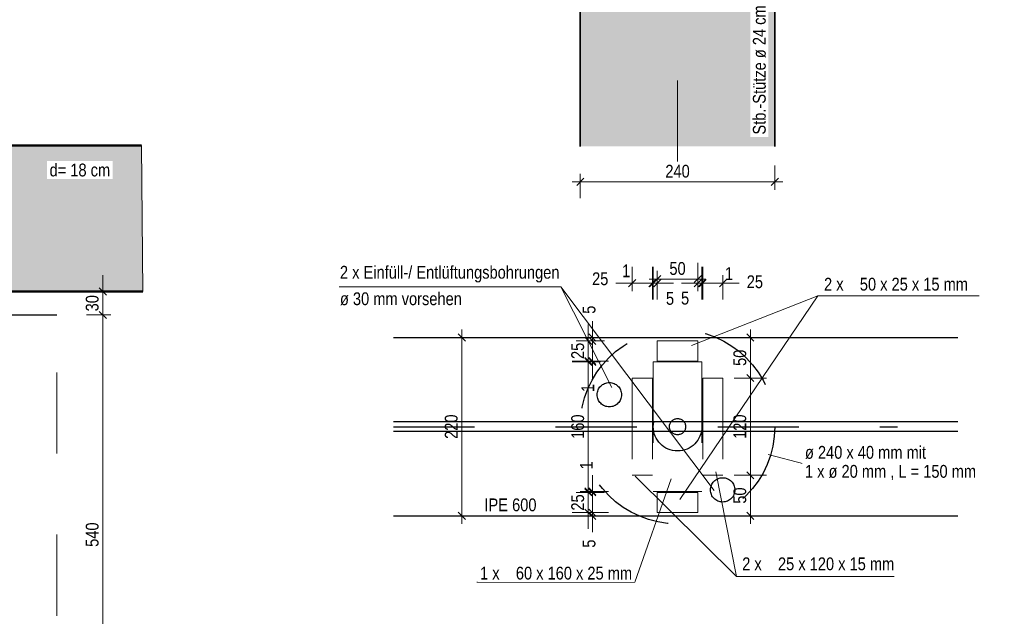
# Model space of a CAD drawing. Header units: millimetres. Extents: x 0 to 6.08, y 0 to 5.27.
# Tile 48 of 54: x 3.09 to 4.3, y 2.03 to 2.77. Entities that reach past the tile are written whole.
import ezdxf

# ---------------------------------------------------------------- set-up
doc = ezdxf.new("R2010")
doc.units = ezdxf.units.MM
for name, pattern in [('DASHDOT', [1, 0.5, -0.25, 0, -0.25]), ('DASHDOTX2', [2, 1, -0.5, 0, -0.5]), ('HIDDEN', [0.375, 0.25, -0.125])]:
    doc.linetypes.add(name, pattern=pattern)
doc.styles.add('Arial Narrow', font='ARIALN.TTF')
doc.dimstyles.new('Arch_Strakon_dimstyle', dxfattribs={"dimtxt": 1.575, "dimasz": 1, "dimexe": 1.25, "dimexo": 0.0625, "dimgap": 1, "dimtad": 0, "dimdec": 5, "dimzin": 12, "dimdsep": 46, "dimtxsty": 'Arial Narrow', "dimblk": 'Arrowhead_Tick', "dimsah": 1, "dimcen": 0, "dimse1": 1, "dimse2": 1, "dimclrd": 6, "dimclrt": 2, "dimazin": 0, "dimtfac": 1, "dimtdec": 4, "dimtmove": 0, "dimatfit": 3, "dimldrblk": 'NONE', "dimfxl": 1, "dimtvp": 1, "dimtolj": 1, "dimtzin": 0, "dimlwd": 13, "dimarcsym": 2})

# ---------------------------------------------------------------- blocks, each defined once
blk = doc.blocks.new('Arrowhead_Tick')
at = {"color": 0, "linetype": 'Continuous', "lineweight": -2, "ltscale": 0.2}
for p, q in [((0, 2), (0, -1)), ((-1, 0), (0, 0)), ((1, 0), (0, 0))]:
    blk.add_line(p, q, dxfattribs=at)
at = {"color": 2, "linetype": 'Continuous', "lineweight": 35, "ltscale": 0.2}
blk.add_line((0.44, 0.44), (-0.44, -0.44), dxfattribs=at)
blk = doc.blocks.new('*D126')
at = {"color": 6, "linetype": 'Continuous', "lineweight": 13}
blk.add_line((2.6658, 2.2537), (2.6658, 2.4197), dxfattribs=at)
at = {"layer": 'Defpoints', "color": 0}
for p in [(2.6658, 2.4297), (3.1343, 2.4297), (3.0364, 2.2437)]:
    blk.add_point(p, dxfattribs=at)
at = {"color": 6, "lineweight": 13, "xscale": 0.01, "yscale": 0.01, "zscale": 0.01}
for p, rotation in [((2.6658, 2.4297), 90), ((2.6658, 2.2437), 270)]:
    blk.add_blockref('Arrowhead_Tick', p, dxfattribs=dict(at, rotation=rotation))
at = {"color": 2, "lineweight": 35, "insert": (2.6527, 2.3367), "char_height": 0.01575, "attachment_point": 5, "rotation": 90, "style": 'Arial Narrow'}
blk.add_mtext('\\A1;185', dxfattribs=at)
blk = doc.blocks.new('_None')
blk = doc.blocks.new('*D150')
at = {"color": 6, "linetype": 'Continuous', "lineweight": 13}
blk.add_line((3.1912, 1.8687), (3.1912, 2.3907), dxfattribs=at)
at = {"layer": 'Defpoints', "color": 0}
for p in [(3.1343, 2.4007), (3.1912, 2.4007), (3.1343, 1.8587)]:
    blk.add_point(p, dxfattribs=at)
at = {"color": 6, "lineweight": 13, "xscale": 0.01, "yscale": 0.01, "zscale": 0.01}
for p, rotation in [((3.1912, 2.4007), 90), ((3.1912, 1.8587), 270)]:
    blk.add_blockref('Arrowhead_Tick', p, dxfattribs=dict(at, rotation=rotation))
at = {"color": 2, "lineweight": 35, "insert": (3.1781, 2.1297), "char_height": 0.01575, "attachment_point": 5, "rotation": 90, "style": 'Arial Narrow'}
blk.add_mtext('\\A1;540', dxfattribs=at)
blk = doc.blocks.new('*D151')
at = {"color": 6, "linetype": 'Continuous', "lineweight": 13}
for p, q in [((3.1912, 2.4397), (3.1912, 2.4497)), ((3.1912, 2.4007), (3.1912, 2.4297)), ((3.1912, 2.3907), (3.1912, 2.3807))]:
    blk.add_line(p, q, dxfattribs=at)
at = {"layer": 'Defpoints', "color": 0}
for p in [(3.1343, 2.4297), (3.1912, 2.4297), (3.1343, 2.4007)]:
    blk.add_point(p, dxfattribs=at)
at = {"color": 6, "lineweight": 13, "xscale": 0.01, "yscale": 0.01, "zscale": 0.01}
for p, rotation in [((3.1912, 2.4297), 270), ((3.1912, 2.4007), 90)]:
    blk.add_blockref('Arrowhead_Tick', p, dxfattribs=dict(at, rotation=rotation))
at = {"color": 2, "lineweight": 35, "insert": (3.1781, 2.4152), "char_height": 0.01575, "attachment_point": 5, "rotation": 90, "style": 'Arial Narrow'}
blk.add_mtext('\\A1;30', dxfattribs=at)
blk = doc.blocks.new('*D207')
at = {"color": 6, "linetype": 'Continuous', "lineweight": 13}
blk.add_line((3.7901, 2.565), (4.0101, 2.565), dxfattribs=at)
at = {"layer": 'Defpoints', "color": 0}
for p in [(3.7801, 2.6087), (4.0201, 2.6087), (4.0201, 2.565)]:
    blk.add_point(p, dxfattribs=at)
at = {"color": 6, "lineweight": 13, "xscale": 0.01, "yscale": 0.01, "zscale": 0.01, "rotation": 180}
blk.add_blockref('Arrowhead_Tick', (3.7801, 2.565), dxfattribs=at)
at = {"color": 6, "lineweight": 13, "xscale": 0.01, "yscale": 0.01, "zscale": 0.01}
blk.add_blockref('Arrowhead_Tick', (4.0201, 2.565), dxfattribs=at)
at = {"color": 2, "lineweight": 35, "insert": (3.9001, 2.578), "char_height": 0.01575, "attachment_point": 5, "style": 'Arial Narrow'}
blk.add_mtext('\\A1;240', dxfattribs=at)
blk = doc.blocks.new('*D210')
at = {"color": 6, "linetype": 'Continuous', "lineweight": 13}
blk.add_line((3.9401, 2.805), (4.0101, 2.805), dxfattribs=at)
at = {"layer": 'Defpoints', "color": 0}
for p in [(3.9301, 2.8587), (4.0201, 2.805), (4.0201, 2.6087)]:
    blk.add_point(p, dxfattribs=at)
at = {"color": 6, "lineweight": 13, "xscale": 0.01, "yscale": 0.01, "zscale": 0.01}
blk.add_blockref('Arrowhead_Tick', (4.0201, 2.805), dxfattribs=at)
at = {"color": 6, "lineweight": 13, "xscale": 0.01, "yscale": 0.01, "zscale": 0.01, "rotation": 180}
blk.add_blockref('Arrowhead_Tick', (3.9301, 2.805), dxfattribs=at)
at = {"color": 2, "lineweight": 35, "insert": (3.9751, 2.818), "char_height": 0.01575, "attachment_point": 5, "style": 'Arial Narrow'}
blk.add_mtext('\\A1;90', dxfattribs=at)
blk = doc.blocks.new('*D214')
at = {"color": 6, "linetype": 'Continuous', "lineweight": 13}
blk.add_line((3.634, 2.1629), (3.634, 2.3629), dxfattribs=at)
at = {"layer": 'Defpoints', "color": 0}
for p in [(3.5497, 2.3729), (3.634, 2.3729), (3.5497, 2.1529)]:
    blk.add_point(p, dxfattribs=at)
at = {"color": 6, "lineweight": 13, "xscale": 0.01, "yscale": 0.01, "zscale": 0.01}
for p, rotation in [((3.634, 2.3729), 90), ((3.634, 2.1529), 270)]:
    blk.add_blockref('Arrowhead_Tick', p, dxfattribs=dict(at, rotation=rotation))
at = {"color": 2, "lineweight": 35, "insert": (3.621, 2.2629), "char_height": 0.01575, "attachment_point": 5, "rotation": 90, "style": 'Arial Narrow'}
blk.add_mtext('\\A1;220', dxfattribs=at)
blk = doc.blocks.new('*D220')
at = {"color": 6, "linetype": 'Continuous', "lineweight": 13}
for p, q in [((3.8341, 2.44), (3.8241, 2.44)), ((3.8441, 2.44), (3.8691, 2.44)), ((3.8791, 2.44), (3.8891, 2.44))]:
    blk.add_line(p, q, dxfattribs=at)
at = {"layer": 'Defpoints', "color": 0}
for p in [(3.8691, 2.44), (3.8441, 2.3229), (3.8691, 2.3229)]:
    blk.add_point(p, dxfattribs=at)
at = {"color": 6, "lineweight": 13, "xscale": 0.01, "yscale": 0.01, "zscale": 0.01}
blk.add_blockref('Arrowhead_Tick', (3.8441, 2.44), dxfattribs=at)
at = {"color": 6, "lineweight": 13, "xscale": 0.01, "yscale": 0.01, "zscale": 0.01, "rotation": 180}
blk.add_blockref('Arrowhead_Tick', (3.8691, 2.44), dxfattribs=at)
at = {"color": 2, "lineweight": 35, "insert": (3.8047, 2.4453), "char_height": 0.01575, "attachment_point": 5, "style": 'Arial Narrow'}
blk.add_mtext('\\A1;25', dxfattribs=at)
blk = doc.blocks.new('*D221')
at = {"color": 6, "linetype": 'Continuous', "lineweight": 13}
for p, q in [((3.8591, 2.44), (3.8491, 2.44)), ((3.8691, 2.44), (3.8701, 2.44)), ((3.8801, 2.44), (3.8901, 2.44))]:
    blk.add_line(p, q, dxfattribs=at)
at = {"layer": 'Defpoints', "color": 0}
for p in [(3.8701, 2.44), (3.8701, 2.3429), (3.8691, 2.3229)]:
    blk.add_point(p, dxfattribs=at)
at = {"color": 6, "lineweight": 13, "xscale": 0.01, "yscale": 0.01, "zscale": 0.01}
blk.add_blockref('Arrowhead_Tick', (3.8691, 2.44), dxfattribs=at)
at = {"color": 6, "lineweight": 13, "xscale": 0.01, "yscale": 0.01, "zscale": 0.01, "rotation": 180}
blk.add_blockref('Arrowhead_Tick', (3.8701, 2.44), dxfattribs=at)
at = {"color": 2, "lineweight": 35, "insert": (3.8367, 2.4552), "char_height": 0.01575, "attachment_point": 5, "style": 'Arial Narrow'}
blk.add_mtext('\\A1;1', dxfattribs=at)
blk = doc.blocks.new('*D222')
at = {"color": 6, "linetype": 'Continuous', "lineweight": 13}
for p, q in [((3.8601, 2.44), (3.8501, 2.44)), ((3.8701, 2.44), (3.8751, 2.44)), ((3.8851, 2.44), (3.8951, 2.44))]:
    blk.add_line(p, q, dxfattribs=at)
at = {"layer": 'Defpoints', "color": 0}
for p in [(3.8751, 2.44), (3.8751, 2.3689), (3.8701, 2.3429)]:
    blk.add_point(p, dxfattribs=at)
at = {"color": 6, "lineweight": 13, "xscale": 0.01, "yscale": 0.01, "zscale": 0.01}
blk.add_blockref('Arrowhead_Tick', (3.8701, 2.44), dxfattribs=at)
at = {"color": 6, "lineweight": 13, "xscale": 0.01, "yscale": 0.01, "zscale": 0.01, "rotation": 180}
blk.add_blockref('Arrowhead_Tick', (3.8751, 2.44), dxfattribs=at)
at = {"color": 2, "lineweight": 35, "insert": (3.9094, 2.4214), "char_height": 0.01575, "attachment_point": 5, "style": 'Arial Narrow'}
blk.add_mtext('\\A1;5', dxfattribs=at)
blk = doc.blocks.new('*D223')
at = {"color": 6, "linetype": 'Continuous', "lineweight": 13}
blk.add_line((3.8851, 2.445), (3.9151, 2.445), dxfattribs=at)
at = {"layer": 'Defpoints', "color": 0}
for p in [(3.9251, 2.445), (3.8751, 2.3689), (3.9251, 2.3689)]:
    blk.add_point(p, dxfattribs=at)
at = {"color": 6, "lineweight": 13, "xscale": 0.01, "yscale": 0.01, "zscale": 0.01, "rotation": 180}
blk.add_blockref('Arrowhead_Tick', (3.8751, 2.445), dxfattribs=at)
at = {"color": 6, "lineweight": 13, "xscale": 0.01, "yscale": 0.01, "zscale": 0.01}
blk.add_blockref('Arrowhead_Tick', (3.9251, 2.445), dxfattribs=at)
at = {"color": 2, "lineweight": 35, "insert": (3.9001, 2.458), "char_height": 0.01575, "attachment_point": 5, "style": 'Arial Narrow'}
blk.add_mtext('\\A1;50', dxfattribs=at)
blk = doc.blocks.new('*D224')
at = {"color": 6, "linetype": 'Continuous', "lineweight": 13}
for p, q in [((3.9151, 2.44), (3.9051, 2.44)), ((3.9251, 2.44), (3.9301, 2.44)), ((3.9401, 2.44), (3.9501, 2.44))]:
    blk.add_line(p, q, dxfattribs=at)
at = {"layer": 'Defpoints', "color": 0}
for p in [(3.9301, 2.44), (3.9251, 2.3689), (3.9301, 2.3429)]:
    blk.add_point(p, dxfattribs=at)
at = {"color": 6, "lineweight": 13, "xscale": 0.01, "yscale": 0.01, "zscale": 0.01}
blk.add_blockref('Arrowhead_Tick', (3.9251, 2.44), dxfattribs=at)
at = {"color": 6, "lineweight": 13, "xscale": 0.01, "yscale": 0.01, "zscale": 0.01, "rotation": 180}
blk.add_blockref('Arrowhead_Tick', (3.9301, 2.44), dxfattribs=at)
at = {"color": 2, "lineweight": 35, "insert": (3.8908, 2.4211), "char_height": 0.01575, "attachment_point": 5, "style": 'Arial Narrow'}
blk.add_mtext('\\A1;5', dxfattribs=at)
blk = doc.blocks.new('*D225')
at = {"color": 6, "linetype": 'Continuous', "lineweight": 13}
for p, q in [((3.9201, 2.44), (3.9101, 2.44)), ((3.9301, 2.44), (3.9311, 2.44)), ((3.9411, 2.44), (3.9511, 2.44))]:
    blk.add_line(p, q, dxfattribs=at)
at = {"layer": 'Defpoints', "color": 0}
for p in [(3.9311, 2.44), (3.9301, 2.3429), (3.9311, 2.3229)]:
    blk.add_point(p, dxfattribs=at)
at = {"color": 6, "lineweight": 13, "xscale": 0.01, "yscale": 0.01, "zscale": 0.01}
blk.add_blockref('Arrowhead_Tick', (3.9301, 2.44), dxfattribs=at)
at = {"color": 6, "lineweight": 13, "xscale": 0.01, "yscale": 0.01, "zscale": 0.01, "rotation": 180}
blk.add_blockref('Arrowhead_Tick', (3.9311, 2.44), dxfattribs=at)
at = {"color": 2, "lineweight": 35, "insert": (3.9635, 2.4518), "char_height": 0.01575, "attachment_point": 5, "style": 'Arial Narrow'}
blk.add_mtext('\\A1;1', dxfattribs=at)
blk = doc.blocks.new('*D226')
at = {"color": 6, "linetype": 'Continuous', "lineweight": 13}
for p, q in [((3.9211, 2.44), (3.9111, 2.44)), ((3.9311, 2.44), (3.9561, 2.44)), ((3.9661, 2.44), (3.9761, 2.44))]:
    blk.add_line(p, q, dxfattribs=at)
at = {"layer": 'Defpoints', "color": 0}
for p in [(3.9561, 2.44), (3.9311, 2.3229), (3.9561, 2.3229)]:
    blk.add_point(p, dxfattribs=at)
at = {"color": 6, "lineweight": 13, "xscale": 0.01, "yscale": 0.01, "zscale": 0.01}
blk.add_blockref('Arrowhead_Tick', (3.9311, 2.44), dxfattribs=at)
at = {"color": 6, "lineweight": 13, "xscale": 0.01, "yscale": 0.01, "zscale": 0.01, "rotation": 180}
blk.add_blockref('Arrowhead_Tick', (3.9561, 2.44), dxfattribs=at)
at = {"color": 2, "lineweight": 35, "insert": (3.9955, 2.4416), "char_height": 0.01575, "attachment_point": 5, "style": 'Arial Narrow'}
blk.add_mtext('\\A1;25', dxfattribs=at)
blk = doc.blocks.new('*D227')
at = {"color": 6, "linetype": 'Continuous', "lineweight": 13}
for p, q in [((3.795, 2.1669), (3.795, 2.1769)), ((3.795, 2.1529), (3.795, 2.1569)), ((3.795, 2.1429), (3.795, 2.1329))]:
    blk.add_line(p, q, dxfattribs=at)
at = {"layer": 'Defpoints', "color": 0}
for p in [(3.5497, 2.1529), (3.795, 2.1569), (3.8751, 2.1569)]:
    blk.add_point(p, dxfattribs=at)
at = {"color": 6, "lineweight": 13, "xscale": 0.01, "yscale": 0.01, "zscale": 0.01}
for p, rotation in [((3.795, 2.1529), 90), ((3.795, 2.1569), 270)]:
    blk.add_blockref('Arrowhead_Tick', p, dxfattribs=dict(at, rotation=rotation))
at = {"color": 2, "lineweight": 35, "insert": (3.791, 2.1186), "char_height": 0.01575, "attachment_point": 5, "rotation": 90, "style": 'Arial Narrow'}
blk.add_mtext('\\A1;5', dxfattribs=at)
blk = doc.blocks.new('*D228')
at = {"color": 6, "linetype": 'Continuous', "lineweight": 13}
for p, q in [((3.79, 2.1919), (3.79, 2.2019)), ((3.79, 2.1569), (3.79, 2.1819)), ((3.79, 2.1469), (3.79, 2.1369))]:
    blk.add_line(p, q, dxfattribs=at)
at = {"layer": 'Defpoints', "color": 0}
for p in [(3.79, 2.1819), (3.8751, 2.1819), (3.8751, 2.1569)]:
    blk.add_point(p, dxfattribs=at)
at = {"color": 6, "lineweight": 13, "xscale": 0.01, "yscale": 0.01, "zscale": 0.01}
for p, rotation in [((3.79, 2.1819), 270), ((3.79, 2.1569), 90)]:
    blk.add_blockref('Arrowhead_Tick', p, dxfattribs=dict(at, rotation=rotation))
at = {"color": 2, "lineweight": 35, "insert": (3.777, 2.1694), "char_height": 0.01575, "attachment_point": 5, "rotation": 90, "style": 'Arial Narrow'}
blk.add_mtext('\\A1;25', dxfattribs=at)
blk = doc.blocks.new('*D229')
at = {"color": 6, "linetype": 'Continuous', "lineweight": 13}
for p, q in [((3.795, 2.1929), (3.795, 2.2029)), ((3.795, 2.1819), (3.795, 2.1829)), ((3.795, 2.1719), (3.795, 2.1619))]:
    blk.add_line(p, q, dxfattribs=at)
at = {"layer": 'Defpoints', "color": 0}
for p in [(3.795, 2.1829), (3.8701, 2.1829), (3.8751, 2.1819)]:
    blk.add_point(p, dxfattribs=at)
at = {"color": 6, "lineweight": 13, "xscale": 0.01, "yscale": 0.01, "zscale": 0.01}
for p, rotation in [((3.795, 2.1819), 90), ((3.795, 2.1829), 270)]:
    blk.add_blockref('Arrowhead_Tick', p, dxfattribs=dict(at, rotation=rotation))
at = {"color": 2, "lineweight": 35, "insert": (3.7877, 2.2153), "char_height": 0.01575, "attachment_point": 5, "rotation": 90, "style": 'Arial Narrow'}
blk.add_mtext('\\A1;1', dxfattribs=at)
blk = doc.blocks.new('*D230')
at = {"color": 6, "linetype": 'Continuous', "lineweight": 13}
blk.add_line((3.79, 2.1929), (3.79, 2.3329), dxfattribs=at)
at = {"layer": 'Defpoints', "color": 0}
for p in [(3.79, 2.3429), (3.8701, 2.3429), (3.8701, 2.1829)]:
    blk.add_point(p, dxfattribs=at)
at = {"color": 6, "lineweight": 13, "xscale": 0.01, "yscale": 0.01, "zscale": 0.01}
for p, rotation in [((3.79, 2.3429), 90), ((3.79, 2.1829), 270)]:
    blk.add_blockref('Arrowhead_Tick', p, dxfattribs=dict(at, rotation=rotation))
at = {"color": 2, "lineweight": 35, "insert": (3.777, 2.2629), "char_height": 0.01575, "attachment_point": 5, "rotation": 90, "style": 'Arial Narrow'}
blk.add_mtext('\\A1;160', dxfattribs=at)
blk = doc.blocks.new('*D231')
at = {"color": 6, "linetype": 'Continuous', "lineweight": 13}
for p, q in [((3.795, 2.3539), (3.795, 2.3639)), ((3.795, 2.3429), (3.795, 2.3439)), ((3.795, 2.3329), (3.795, 2.3229))]:
    blk.add_line(p, q, dxfattribs=at)
at = {"layer": 'Defpoints', "color": 0}
for p in [(3.795, 2.3439), (3.8701, 2.3429), (3.8751, 2.3439)]:
    blk.add_point(p, dxfattribs=at)
at = {"color": 6, "lineweight": 13, "xscale": 0.01, "yscale": 0.01, "zscale": 0.01}
for p, rotation in [((3.795, 2.3429), 90), ((3.795, 2.3439), 270)]:
    blk.add_blockref('Arrowhead_Tick', p, dxfattribs=dict(at, rotation=rotation))
at = {"color": 2, "lineweight": 35, "insert": (3.7894, 2.3105), "char_height": 0.01575, "attachment_point": 5, "rotation": 90, "style": 'Arial Narrow'}
blk.add_mtext('\\A1;1', dxfattribs=at)
blk = doc.blocks.new('*D232')
at = {"color": 6, "linetype": 'Continuous', "lineweight": 13}
for p, q in [((3.79, 2.3789), (3.79, 2.3889)), ((3.79, 2.3439), (3.79, 2.3689)), ((3.79, 2.3339), (3.79, 2.3239))]:
    blk.add_line(p, q, dxfattribs=at)
at = {"layer": 'Defpoints', "color": 0}
for p in [(3.79, 2.3689), (3.8751, 2.3689), (3.8751, 2.3439)]:
    blk.add_point(p, dxfattribs=at)
at = {"color": 6, "lineweight": 13, "xscale": 0.01, "yscale": 0.01, "zscale": 0.01}
for p, rotation in [((3.79, 2.3689), 270), ((3.79, 2.3439), 90)]:
    blk.add_blockref('Arrowhead_Tick', p, dxfattribs=dict(at, rotation=rotation))
at = {"color": 2, "lineweight": 35, "insert": (3.777, 2.3564), "char_height": 0.01575, "attachment_point": 5, "rotation": 90, "style": 'Arial Narrow'}
blk.add_mtext('\\A1;25', dxfattribs=at)
blk = doc.blocks.new('*D233')
at = {"color": 6, "linetype": 'Continuous', "lineweight": 13}
for p, q in [((3.795, 2.3829), (3.795, 2.3929)), ((3.795, 2.3689), (3.795, 2.3729)), ((3.795, 2.3589), (3.795, 2.3489))]:
    blk.add_line(p, q, dxfattribs=at)
at = {"layer": 'Defpoints', "color": 0}
for p in [(3.5497, 2.3729), (3.795, 2.3729), (3.8751, 2.3689)]:
    blk.add_point(p, dxfattribs=at)
at = {"color": 6, "lineweight": 13, "xscale": 0.01, "yscale": 0.01, "zscale": 0.01}
for p, rotation in [((3.795, 2.3729), 270), ((3.795, 2.3689), 90)]:
    blk.add_blockref('Arrowhead_Tick', p, dxfattribs=dict(at, rotation=rotation))
at = {"color": 2, "lineweight": 35, "insert": (3.791, 2.4072), "char_height": 0.01575, "attachment_point": 5, "rotation": 90, "style": 'Arial Narrow'}
blk.add_mtext('\\A1;5', dxfattribs=at)
blk = doc.blocks.new('*D234')
at = {"color": 6, "linetype": 'Continuous', "lineweight": 13}
blk.add_line((3.99, 2.1629), (3.99, 2.1929), dxfattribs=at)
at = {"layer": 'Defpoints', "color": 0}
for p in [(3.9561, 2.2029), (3.99, 2.2029), (4.246, 2.1529)]:
    blk.add_point(p, dxfattribs=at)
at = {"color": 6, "lineweight": 13, "xscale": 0.01, "yscale": 0.01, "zscale": 0.01}
for p, rotation in [((3.99, 2.2029), 90), ((3.99, 2.1529), 270)]:
    blk.add_blockref('Arrowhead_Tick', p, dxfattribs=dict(at, rotation=rotation))
at = {"color": 2, "lineweight": 35, "insert": (3.977, 2.1779), "char_height": 0.01575, "attachment_point": 5, "rotation": 90, "style": 'Arial Narrow'}
blk.add_mtext('\\A1;50', dxfattribs=at)
blk = doc.blocks.new('*D235')
at = {"color": 6, "linetype": 'Continuous', "lineweight": 13}
blk.add_line((3.99, 2.2129), (3.99, 2.3129), dxfattribs=at)
at = {"layer": 'Defpoints', "color": 0}
for p in [(3.9561, 2.3229), (3.99, 2.3229), (3.9561, 2.2029)]:
    blk.add_point(p, dxfattribs=at)
at = {"color": 6, "lineweight": 13, "xscale": 0.01, "yscale": 0.01, "zscale": 0.01}
for p, rotation in [((3.99, 2.3229), 90), ((3.99, 2.2029), 270)]:
    blk.add_blockref('Arrowhead_Tick', p, dxfattribs=dict(at, rotation=rotation))
at = {"color": 2, "lineweight": 35, "insert": (3.977, 2.2629), "char_height": 0.01575, "attachment_point": 5, "rotation": 90, "style": 'Arial Narrow'}
blk.add_mtext('\\A1;120', dxfattribs=at)
blk = doc.blocks.new('*D236')
at = {"color": 6, "linetype": 'Continuous', "lineweight": 13}
blk.add_line((3.99, 2.3329), (3.99, 2.3629), dxfattribs=at)
at = {"layer": 'Defpoints', "color": 0}
for p in [(3.99, 2.3729), (4.246, 2.3729), (3.9561, 2.3229)]:
    blk.add_point(p, dxfattribs=at)
at = {"color": 6, "lineweight": 13, "xscale": 0.01, "yscale": 0.01, "zscale": 0.01}
for p, rotation in [((3.99, 2.3729), 90), ((3.99, 2.3229), 270)]:
    blk.add_blockref('Arrowhead_Tick', p, dxfattribs=dict(at, rotation=rotation))
at = {"color": 2, "lineweight": 35, "insert": (3.977, 2.3479), "char_height": 0.01575, "attachment_point": 5, "rotation": 90, "style": 'Arial Narrow'}
blk.add_mtext('\\A1;50', dxfattribs=at)

msp = doc.modelspace()

# ---------------------------------------------------------------- hatches: boundary and pattern name
at = {"true_color": 0xceffce}
msp.add_hatch(color=254, dxfattribs=at).paths.add_polyline_path([(4.020096, 3.018687), (4.020096, 2.608687), (3.780096, 2.608687), (3.780096, 3.018687), (3.870096, 3.018687), (3.870096, 2.858687), (3.900096, 2.857722), (3.930096, 2.858687), (3.930096, 3.018687)])
at = {"lineweight": 18, "true_color": 0xceffce}
msp.add_hatch(color=254, dxfattribs=at).paths.add_polyline_path([(3.238665, 2.609705), (3.24067, 2.429705), (2.542018, 2.429705), (2.536372, 2.43501), (2.536372, 2.439705), (2.511372, 2.439705), (2.511372, 2.43501), (2.505725, 2.429705), (2.241372, 2.429705), (2.241372, 2.359705), (1.918547, 2.359705), (1.918547, 2.609705)])

# ---------------------------------------------------------------- linework, layer by layer
at = {"color": 6, "linetype": 'DASHDOTX2', "lineweight": 13, "ltscale": 0.05}
msp.add_line((3.900096, 2.589916), (3.900096, 3.951817), dxfattribs=at)
at = {"color": 2, "linetype": 'Continuous', "lineweight": 35}
for p, q in [((3.780096, 3.083687), (3.780096, 2.608687)), ((4.020096, 3.083687), (4.020096, 2.608687))]:
    msp.add_line(p, q, dxfattribs=at)
at = {"color": 4, "linetype": 'Continuous', "lineweight": 50}
for p, q in [((1.918547, 2.609705), (3.238665, 2.609705)), ((3.24067, 2.429705), (2.536372, 2.429705))]:
    msp.add_line(p, q, dxfattribs=at)
at = {"color": 9, "linetype": 'Continuous', "lineweight": 0}
msp.add_line((3.238665, 2.609705), (3.24067, 2.429705), dxfattribs=at)
at = {"color": 3, "linetype": 'Continuous', "lineweight": 25}
for p, q in [((2.536372, 2.429705), (3.134297, 2.429705)), ((2.536372, 2.400705), (3.134297, 2.400705)), ((3.549737, 2.372912), (4.246026, 2.372912)), ((4.246026, 2.268912), (3.549737, 2.268912)), ((4.246026, 2.256912), (3.549737, 2.256912)), ((3.549737, 2.152912), (4.246026, 2.152912))]:
    msp.add_line(p, q, dxfattribs=at)
at = {"color": 5, "linetype": 'HIDDEN', "lineweight": 18, "ltscale": 0.05}
for p, q in [((3.134297, 1.829705), (3.134297, 2.429705)), ((3.875096, 2.368912), (3.925096, 2.368912)), ((3.875096, 2.343912), (3.875096, 2.368912)), ((3.925096, 2.343912), (3.925096, 2.368912)), ((3.870096, 2.342912), (3.930096, 2.342912)), ((3.870096, 2.342912), (3.870096, 2.182912)), ((3.875096, 2.343912), (3.925096, 2.343912)), ((3.930096, 2.342912), (3.930096, 2.182912)), ((3.844096, 2.322912), (3.844096, 2.202912)), ((3.844096, 2.322912), (3.869096, 2.322912)), ((3.869096, 2.322912), (3.869096, 2.202912)), ((3.931096, 2.322912), (3.931096, 2.202912)), ((3.931096, 2.322912), (3.956096, 2.322912)), ((3.956096, 2.322912), (3.956096, 2.202912)), ((3.844096, 2.202912), (3.869096, 2.202912)), ((3.931096, 2.202912), (3.956096, 2.202912)), ((3.870096, 2.182912), (3.930096, 2.182912)), ((3.875096, 2.181912), (3.925096, 2.181912)), ((3.875096, 2.181912), (3.875096, 2.156912)), ((3.925096, 2.181912), (3.925096, 2.156912)), ((3.875096, 2.156912), (3.925096, 2.156912))]:
    msp.add_line(p, q, dxfattribs=at)
at = {"color": 6, "linetype": 'Continuous', "lineweight": 13}
for p, q in [((3.482765, 2.435549), (3.756166, 2.435549)), ((3.756166, 2.435549), (3.819046, 2.311221)), ((3.756166, 2.435549), (3.945195, 2.184122)), ((4.073161, 2.42439), (3.902916, 2.173267)), ((4.073161, 2.42439), (3.917229, 2.362925)), ((4.073161, 2.42439), (4.271953, 2.42439)), ((4.055741, 2.21695), (4.011679, 2.228672)), ((4.055741, 2.21695), (4.246323, 2.21695)), ((3.847443, 2.071011), (3.892069, 2.198662)), ((3.97274, 2.07804), (3.847726, 2.202029)), ((3.97274, 2.07804), (3.947123, 2.207153)), ((4.167433, 2.07804), (3.97274, 2.07804)), ((3.652335, 2.071011), (3.847443, 2.071011))]:
    msp.add_line(p, q, dxfattribs=at)
at = {"color": 10, "linetype": 'DASHDOT', "ltscale": 0.05}
msp.add_line((3.549737, 2.262912), (4.171567, 2.262912), dxfattribs=at)
at = {"color": 9, "linetype": 'DASHDOT', "lineweight": 0, "ltscale": 0.05}
msp.add_line((2.506372, 2.109705), (3.103781, 2.109705), dxfattribs=at)
at = {"color": 3, "linetype": 'HIDDEN', "lineweight": 25, "ltscale": 0.05}
for centre, radius in [((3.900096, 2.262912), 0.12), ((3.815931, 2.30233), 0.015), ((3.900096, 2.262912), 0.03), ((3.900096, 2.262912), 0.01), ((3.955741, 2.184933), 0.015)]:
    msp.add_circle(centre, radius, dxfattribs=at)

# ---------------------------------------------------------------- texts
at = {"color": 2, "lineweight": 35, "char_height": 0.01575, "attachment_point": 7, "line_spacing_factor": 0.9, "style": 'Arial Narrow', "bg_fill": 3, "box_fill_scale": 1.2, "bg_fill_color": 256, "bg_fill_true_color": 13158600, "bg_fill_transparency": 0}
for s, insert in [('2 x    50 x 25 x 15 mm', (4.080818, 2.43062)), ('2 x    25 x 120 x 15 mm', (3.979852, 2.085596))]:
    msp.add_mtext(s, dxfattribs=dict(at, insert=insert))

# ---------------------------------------------------------------- dimensions: what is measured, and where the dimension line sits
at = {"lineweight": 35}
for base, p1, p2, text, override, picture, middle in [((4.020096, 2.805), (3.930096, 2.858687), (4.020096, 2.608687), '90', {"dimscale": 0.01, "dimtxt": 1.575, "dimasz": 1, "dimgap": 0.5, "dimtad": 1, "dimjust": 0, "dimtih": 0, "dimtoh": 0, "dimdec": 5, "dimdsep": 46, "dimtxsty": 'Arial Narrow', "dimclrd": 6, "dimclrt": 2, "dimtix": 1, "dimtofl": 255, "dimtmove": 0, "dimatfit": 2, "dimfxl": 0, "dimfxlon": 0, "dimtvp": 31.746032, "dimlwd": 13}, '*D210', (3.975096, 2.805)), ((4.020096, 2.565), (3.780096, 2.608687), (4.020096, 2.608687), '240', {"dimscale": 0.01, "dimtxt": 1.575, "dimasz": 1, "dimgap": 0.5, "dimtad": 1, "dimjust": 0, "dimtih": 0, "dimtoh": 0, "dimdec": 5, "dimdsep": 46, "dimtxsty": 'Arial Narrow', "dimclrd": 6, "dimclrt": 2, "dimtix": 1, "dimtofl": 255, "dimtmove": 0, "dimatfit": 2, "dimfxl": 0, "dimfxlon": 0, "dimtvp": 31.746032, "dimlwd": 13}, '*D207', (3.900096, 2.565)), ((3.925096, 2.445), (3.875096, 2.368912), (3.925096, 2.368912), '50', {"dimscale": 0.01, "dimtxt": 1.575, "dimasz": 1, "dimgap": 0.5, "dimtad": 1, "dimjust": 0, "dimtih": 0, "dimtoh": 0, "dimdec": 5, "dimdsep": 46, "dimtxsty": 'Arial Narrow', "dimclrd": 6, "dimclrt": 2, "dimtix": 1, "dimtofl": 255, "dimtmove": 0, "dimatfit": 2, "dimfxl": 0, "dimfxlon": 0, "dimtvp": 31.746032, "dimlwd": 13}, '*D223', (3.900096, 2.445)), ((3.869096, 2.44), (3.844096, 2.322912), (3.869096, 2.322912), '25', {"dimscale": 0.01, "dimtxt": 1.575, "dimasz": 1, "dimgap": 0.5, "dimtad": 0, "dimjust": 0, "dimtih": 0, "dimtoh": 0, "dimdec": 5, "dimdsep": 46, "dimtxsty": 'Arial Narrow', "dimclrd": 6, "dimclrt": 2, "dimtix": 0, "dimtofl": 255, "dimtmove": 2, "dimatfit": 2, "dimfxl": 0, "dimfxlon": 0, "dimtvp": 31.746032, "dimlwd": 13}, '*D220', (3.804684, 2.44531)), ((3.870096, 2.44), (3.869096, 2.322912), (3.870096, 2.342912), '1', {"dimscale": 0.01, "dimtxt": 1.575, "dimasz": 1, "dimgap": 0.5, "dimtad": 0, "dimjust": 0, "dimtih": 0, "dimtoh": 0, "dimdec": 3, "dimdsep": 46, "dimtxsty": 'Arial Narrow', "dimclrd": 6, "dimclrt": 2, "dimtix": 0, "dimtofl": 255, "dimtmove": 2, "dimatfit": 2, "dimfxl": 0, "dimfxlon": 0, "dimtvp": 31.746032, "dimlwd": 13}, '*D221', (3.836716, 2.455218)), ((3.875096, 2.44), (3.870096, 2.342912), (3.875096, 2.368912), '5', {"dimscale": 0.01, "dimtxt": 1.575, "dimasz": 1, "dimgap": 0.5, "dimtad": 0, "dimjust": 0, "dimtih": 0, "dimtoh": 0, "dimdec": 5, "dimdsep": 46, "dimtxsty": 'Arial Narrow', "dimclrd": 6, "dimclrt": 2, "dimtix": 0, "dimtofl": 255, "dimtmove": 2, "dimatfit": 2, "dimfxl": 0, "dimfxlon": 0, "dimtvp": 31.746032, "dimlwd": 13}, '*D222', (3.909384, 2.421394)), ((3.930096, 2.44), (3.925096, 2.368912), (3.930096, 2.342912), '5', {"dimscale": 0.01, "dimtxt": 1.575, "dimasz": 1, "dimgap": 0.5, "dimtad": 0, "dimjust": 0, "dimtih": 0, "dimtoh": 0, "dimdec": 5, "dimdsep": 46, "dimtxsty": 'Arial Narrow', "dimclrd": 6, "dimclrt": 2, "dimtix": 0, "dimtofl": 255, "dimtmove": 2, "dimatfit": 2, "dimfxl": 0, "dimfxlon": 0, "dimtvp": 31.746032, "dimlwd": 13}, '*D224', (3.890808, 2.421052)), ((3.931096, 2.44), (3.930096, 2.342912), (3.931096, 2.322912), '1', {"dimscale": 0.01, "dimtxt": 1.575, "dimasz": 1, "dimgap": 0.5, "dimtad": 0, "dimjust": 0, "dimtih": 0, "dimtoh": 0, "dimdec": 3, "dimdsep": 46, "dimtxsty": 'Arial Narrow', "dimclrd": 6, "dimclrt": 2, "dimtix": 0, "dimtofl": 255, "dimtmove": 2, "dimatfit": 2, "dimfxl": 0, "dimfxlon": 0, "dimtvp": 31.746032, "dimlwd": 13}, '*D225', (3.963477, 2.451802)), ((3.956096, 2.44), (3.931096, 2.322912), (3.956096, 2.322912), '25', {"dimscale": 0.01, "dimtxt": 1.575, "dimasz": 1, "dimgap": 0.5, "dimtad": 0, "dimjust": 0, "dimtih": 0, "dimtoh": 0, "dimdec": 5, "dimdsep": 46, "dimtxsty": 'Arial Narrow', "dimclrd": 6, "dimclrt": 2, "dimtix": 0, "dimtofl": 255, "dimtmove": 2, "dimatfit": 2, "dimfxl": 0, "dimfxlon": 0, "dimtvp": 31.746032, "dimlwd": 13}, '*D226', (3.995508, 2.441552))]:
    dim = msp.add_linear_dim(base=base, p1=p1, p2=p2, text=text, dimstyle='Arch_Strakon_dimstyle', override=override, dxfattribs=at)
    dim.commit()
    dim.dimension.update_dxf_attribs({"geometry": picture, "text_midpoint": middle, "dimtype": 160})
for base, p1, p2, text, override, picture, middle in [((3.191177, 2.429705), (3.134297, 2.400705), (3.134297, 2.429705), '30', {"dimscale": 0.01, "dimtxt": 1.575, "dimasz": 1, "dimgap": 0.5, "dimtad": 1, "dimjust": 0, "dimtih": 0, "dimtoh": 0, "dimdec": 5, "dimdsep": 46, "dimtxsty": 'Arial Narrow', "dimclrd": 6, "dimclrt": 2, "dimtix": 1, "dimtofl": 255, "dimtmove": 0, "dimatfit": 2, "dimfxl": 0, "dimfxlon": 0, "dimtvp": 31.746032, "dimlwd": 13}, '*D151', (3.191177, 2.415205)), ((2.665754, 2.429705), (3.036372, 2.243705), (3.134297, 2.429705), '185', {"dimscale": 0.01, "dimtxt": 1.575, "dimasz": 1, "dimgap": 0.5, "dimtad": 1, "dimjust": 0, "dimtih": 0, "dimtoh": 0, "dimdec": 5, "dimdsep": 46, "dimtxsty": 'Arial Narrow', "dimclrd": 6, "dimclrt": 2, "dimtix": 1, "dimtofl": 255, "dimtmove": 0, "dimatfit": 2, "dimfxl": 0, "dimfxlon": 0, "dimtvp": 31.746032, "dimlwd": 13}, '*D126', (2.665754, 2.336705)), ((3.191177, 2.400705), (3.134297, 1.858705), (3.134297, 2.400705), '540', {"dimscale": 0.01, "dimtxt": 1.575, "dimasz": 1, "dimgap": 0.5, "dimtad": 1, "dimjust": 0, "dimtih": 0, "dimtoh": 0, "dimdec": 5, "dimdsep": 46, "dimtxsty": 'Arial Narrow', "dimclrd": 6, "dimclrt": 2, "dimtix": 1, "dimtofl": 255, "dimtmove": 0, "dimatfit": 2, "dimfxl": 0, "dimfxlon": 0, "dimtvp": 31.746032, "dimlwd": 13}, '*D150', (3.191177, 2.129705)), ((3.795, 2.372912), (3.875096, 2.368912), (3.549737, 2.372912), '5', {"dimscale": 0.01, "dimtxt": 1.575, "dimasz": 1, "dimgap": 0.5, "dimtad": 0, "dimjust": 0, "dimtih": 0, "dimtoh": 0, "dimdec": 5, "dimdsep": 46, "dimtxsty": 'Arial Narrow', "dimclrd": 6, "dimclrt": 2, "dimtix": 0, "dimtofl": 255, "dimtmove": 2, "dimatfit": 2, "dimfxl": 0, "dimfxlon": 0, "dimtvp": 31.746032, "dimlwd": 13}, '*D233', (3.790972, 2.407201)), ((3.634008, 2.372912), (3.549737, 2.152912), (3.549737, 2.372912), '220', {"dimscale": 0.01, "dimtxt": 1.575, "dimasz": 1, "dimgap": 0.5, "dimtad": 1, "dimjust": 0, "dimtih": 0, "dimtoh": 0, "dimdec": 5, "dimdsep": 46, "dimtxsty": 'Arial Narrow', "dimclrd": 6, "dimclrt": 2, "dimtix": 1, "dimtofl": 255, "dimtmove": 0, "dimatfit": 2, "dimfxl": 0, "dimfxlon": 0, "dimtvp": 31.746032, "dimlwd": 13}, '*D214', (3.634008, 2.262912)), ((3.79, 2.368912), (3.875096, 2.343912), (3.875096, 2.368912), '25', {"dimscale": 0.01, "dimtxt": 1.575, "dimasz": 1, "dimgap": 0.5, "dimtad": 1, "dimjust": 0, "dimtih": 0, "dimtoh": 0, "dimdec": 5, "dimdsep": 46, "dimtxsty": 'Arial Narrow', "dimclrd": 6, "dimclrt": 2, "dimtix": 1, "dimtofl": 255, "dimtmove": 0, "dimatfit": 2, "dimfxl": 0, "dimfxlon": 0, "dimtvp": 31.746032, "dimlwd": 13}, '*D232', (3.79, 2.356412)), ((3.99, 2.372912), (3.956096, 2.322912), (4.246026, 2.372912), '50', {"dimscale": 0.01, "dimtxt": 1.575, "dimasz": 1, "dimgap": 0.5, "dimtad": 1, "dimjust": 0, "dimtih": 0, "dimtoh": 0, "dimdec": 5, "dimdsep": 46, "dimtxsty": 'Arial Narrow', "dimclrd": 6, "dimclrt": 2, "dimtix": 1, "dimtofl": 255, "dimtmove": 0, "dimatfit": 2, "dimfxl": 0, "dimfxlon": 0, "dimtvp": 31.746032, "dimlwd": 13}, '*D236', (3.99, 2.347912)), ((3.795, 2.343912), (3.870096, 2.342912), (3.875096, 2.343912), '1', {"dimscale": 0.01, "dimtxt": 1.575, "dimasz": 1, "dimgap": 0.5, "dimtad": 0, "dimjust": 0, "dimtih": 0, "dimtoh": 0, "dimdec": 3, "dimdsep": 46, "dimtxsty": 'Arial Narrow', "dimclrd": 6, "dimclrt": 2, "dimtix": 0, "dimtofl": 255, "dimtmove": 2, "dimatfit": 2, "dimfxl": 0, "dimfxlon": 0, "dimtvp": 31.746032, "dimlwd": 13}, '*D231', (3.789361, 2.310532)), ((3.79, 2.342912), (3.870096, 2.182912), (3.870096, 2.342912), '160', {"dimscale": 0.01, "dimtxt": 1.575, "dimasz": 1, "dimgap": 0.5, "dimtad": 1, "dimjust": 0, "dimtih": 0, "dimtoh": 0, "dimdec": 5, "dimdsep": 46, "dimtxsty": 'Arial Narrow', "dimclrd": 6, "dimclrt": 2, "dimtix": 1, "dimtofl": 255, "dimtmove": 0, "dimatfit": 2, "dimfxl": 0, "dimfxlon": 0, "dimtvp": 31.746032, "dimlwd": 13}, '*D230', (3.79, 2.262912)), ((3.99, 2.322912), (3.956096, 2.202912), (3.956096, 2.322912), '120', {"dimscale": 0.01, "dimtxt": 1.575, "dimasz": 1, "dimgap": 0.5, "dimtad": 1, "dimjust": 0, "dimtih": 0, "dimtoh": 0, "dimdec": 5, "dimdsep": 46, "dimtxsty": 'Arial Narrow', "dimclrd": 6, "dimclrt": 2, "dimtix": 1, "dimtofl": 255, "dimtmove": 0, "dimatfit": 2, "dimfxl": 0, "dimfxlon": 0, "dimtvp": 31.746032, "dimlwd": 13}, '*D235', (3.99, 2.262912)), ((3.795, 2.182912), (3.875096, 2.181912), (3.870096, 2.182912), '1', {"dimscale": 0.01, "dimtxt": 1.575, "dimasz": 1, "dimgap": 0.5, "dimtad": 0, "dimjust": 0, "dimtih": 0, "dimtoh": 0, "dimdec": 3, "dimdsep": 46, "dimtxsty": 'Arial Narrow', "dimclrd": 6, "dimclrt": 2, "dimtix": 0, "dimtofl": 255, "dimtmove": 2, "dimatfit": 2, "dimfxl": 0, "dimfxlon": 0, "dimtvp": 31.746032, "dimlwd": 13}, '*D229', (3.787749, 2.215293)), ((3.99, 2.202912), (4.246026, 2.152912), (3.956096, 2.202912), '50', {"dimscale": 0.01, "dimtxt": 1.575, "dimasz": 1, "dimgap": 0.5, "dimtad": 1, "dimjust": 0, "dimtih": 0, "dimtoh": 0, "dimdec": 5, "dimdsep": 46, "dimtxsty": 'Arial Narrow', "dimclrd": 6, "dimclrt": 2, "dimtix": 1, "dimtofl": 255, "dimtmove": 0, "dimatfit": 2, "dimfxl": 0, "dimfxlon": 0, "dimtvp": 31.746032, "dimlwd": 13}, '*D234', (3.99, 2.177912)), ((3.79, 2.181912), (3.875096, 2.156912), (3.875096, 2.181912), '25', {"dimscale": 0.01, "dimtxt": 1.575, "dimasz": 1, "dimgap": 0.5, "dimtad": 1, "dimjust": 0, "dimtih": 0, "dimtoh": 0, "dimdec": 5, "dimdsep": 46, "dimtxsty": 'Arial Narrow', "dimclrd": 6, "dimclrt": 2, "dimtix": 1, "dimtofl": 255, "dimtmove": 0, "dimatfit": 2, "dimfxl": 0, "dimfxlon": 0, "dimtvp": 31.746032, "dimlwd": 13}, '*D228', (3.79, 2.169412)), ((3.795, 2.156912), (3.549737, 2.152912), (3.875096, 2.156912), '5', {"dimscale": 0.01, "dimtxt": 1.575, "dimasz": 1, "dimgap": 0.5, "dimtad": 0, "dimjust": 0, "dimtih": 0, "dimtoh": 0, "dimdec": 5, "dimdsep": 46, "dimtxsty": 'Arial Narrow', "dimclrd": 6, "dimclrt": 2, "dimtix": 0, "dimtofl": 255, "dimtmove": 2, "dimatfit": 2, "dimfxl": 0, "dimfxlon": 0, "dimtvp": 31.746032, "dimlwd": 13}, '*D227', (3.790972, 2.118624))]:
    dim = msp.add_linear_dim(base=base, p1=p1, p2=p2, angle=90, text=text, dimstyle='Arch_Strakon_dimstyle', override=override, dxfattribs=at)
    dim.commit()
    dim.dimension.update_dxf_attribs({"geometry": picture, "text_midpoint": middle, "dimtype": 160})

# ---------------------------------------------------------------- next in the draw order: texts
at = {"color": 2, "lineweight": 35, "insert": (4.009246, 2.623269), "char_height": 0.01575, "attachment_point": 7, "rotation": 90, "line_spacing_factor": 0.9, "style": 'Arial Narrow', "bg_fill": 3, "box_fill_scale": 1.2, "bg_fill_color": 256, "bg_fill_true_color": 13158600, "bg_fill_transparency": 0}
msp.add_mtext('Stb.-Stütze ø 24 cm', dxfattribs=at)
at = {"color": 2, "lineweight": 35, "char_height": 0.01575, "attachment_point": 7, "line_spacing_factor": 0.9, "style": 'Arial Narrow', "bg_fill": 3, "box_fill_scale": 1.2, "bg_fill_color": 256, "bg_fill_true_color": 13158600, "bg_fill_transparency": 0}
for s, insert in [('d= 18 cm', (3.125465, 2.57147)), ('2 x Einfüll-/ Entlüftungsbohrungen', (3.483639, 2.44079)), ('ø 240 x 40 mm mit', (4.057251, 2.22294)), ('1 x ø 20 mm , L = 150 mm', (4.057251, 2.196999)), ('IPE 600', (3.661901, 2.158364)), ('1 x    60 x 160 x 25 mm', (3.656487, 2.074125))]:
    msp.add_mtext(s, dxfattribs=dict(at, insert=insert))

# ---------------------------------------------------------------- next in the draw order: texts
at = {"color": 2, "lineweight": 35, "insert": (3.483639, 2.41244), "char_height": 0.01575, "attachment_point": 7, "line_spacing_factor": 0.9, "style": 'Arial Narrow', "bg_fill": 3, "box_fill_scale": 1.2, "bg_fill_color": 256, "bg_fill_true_color": 13158600, "bg_fill_transparency": 0}
msp.add_mtext('ø 30 mm vorsehen', dxfattribs=at)

doc.saveas('drawing.dxf')
